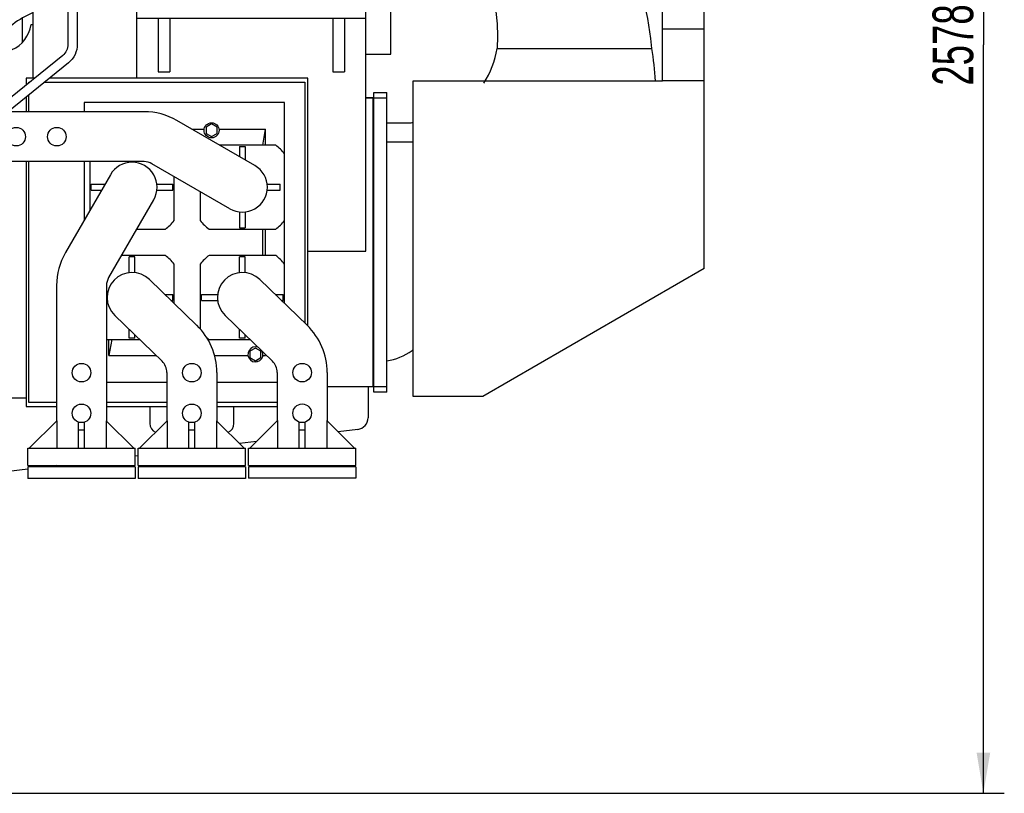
# Model space of a CAD drawing. Header units: millimetres. Extents: x 0 to 841, y 0 to 594.
# Tile 58 of 72: x 514 to 599, y 400 to 467. Entities that reach past the tile are written whole.
import ezdxf
from ezdxf.enums import TextEntityAlignment as Align

# ---------------------------------------------------------------- set-up
doc = ezdxf.new("R2010")
doc.units = ezdxf.units.MM
doc.header["$LTSCALE"] = 46.255
doc.layers.get('0').update_dxf_attribs({"linetype": 'CONTINUOUS'})
for name, color, linetype in [('25007_040000_TLKS_KS_V_ABL70', 7, 'CONTINUOUS'), ('25007_042000_TLKS_KS_TL_V_ABL86', 7, 'CONTINUOUS'), ('25007_116500_01_SIMPLE1_C_ABL110', 7, 'CONTINUOUS'), ('25007_116500_01_SIMPLE1_T1_C_PBL111', 7, 'CONTINUOUS'), ('25007_724000_05_SIMPLE1_G_ABL87', 7, 'CONTINUOUS'), ('25007_724000_05_SIMPLE1_T1_G_PBL88', 7, 'CONTINUOUS'), ('25007_724000_05_SIMPLE1_T2_G_PBL104', 7, 'CONTINUOUS'), ('25007_724700_03_SIMPLE1_A_ABL102', 7, 'CONTINUOUS'), ('25007_724700_03_SIMPLE1_T1_A_PBL103', 7, 'CONTINUOUS'), ('25007_725000_27_SIMPLE1_T1_X_PBL117', 7, 'CONTINUOUS'), ('25007_725000_27_SIMPLE1_T2_X_PBL113', 7, 'CONTINUOUS'), ('25007_725000_27_SIMPLE1_T4_X_PBL101', 7, 'CONTINUOUS'), ('25007_725000_27_SIMPLE1_X#AF0_ABL100', 7, 'CONTINUOUS'), ('25007_725900_43_SIMPLE1_T1_X_PBL108', 7, 'CONTINUOUS'), ('25007_725900_43_SIMPLE1_X_ABL107', 7, 'CONTINUOUS'), ('25087_000000_TLKS_MARKETING_ABL1', 7, 'CONTINUOUS'), ('25087_030000_TLKS_V_ABL10', 7, 'CONTINUOUS'), ('25087_800000_TLKS_V_ABL11', 7, 'CONTINUOUS'), ('25087_833000_20_SIMPLE1_T3_X_PBL98', 7, 'CONTINUOUS'), ('25087_833000_20_SIMPLE1_T4_X_PBL96', 7, 'CONTINUOUS'), ('25087_833000_20_SIMPLE1_T5_X_PBL106', 7, 'CONTINUOUS'), ('25087_833000_20_SIMPLE1_T7_X_PBL97', 7, 'CONTINUOUS'), ('25087_833000_20_SIMPLE1_T8_X_PBL93', 7, 'CONTINUOUS'), ('25087_833000_20_SIMPLE1_T8_X_PBL94', 7, 'CONTINUOUS'), ('25087_833000_20_SIMPLE1_T8_X_PBL95', 7, 'CONTINUOUS'), ('25087_833000_20_SIMPLE1_X_ABL12', 7, 'CONTINUOUS'), ('new_view_1_VBL0', 7, 'CONTINUOUS')]:
    doc.layers.add(name, color=color, linetype=linetype)
doc.styles.get("Standard").update_dxf_attribs({"font": 'txt', "width": 0.6})
doc.dimstyles.new('DIMSTYLE_2', dxfattribs={"dimtxt": 3.5, "dimasz": 3.5, "dimexe": 1.8, "dimexo": 0, "dimgap": 0.875, "dimtad": 1, "dimdec": 0, "dimlfac": 20, "dimdsep": 46, "dimtxsty": 'Standard', "dimblk": '_FILLED', "dimblk1": '_FILLED', "dimblk2": '_FILLED', "dimcen": 0.09, "dimadec": 0, "dimazin": 0, "dimtp": 2, "dimtm": 2, "dimtfac": 1, "dimtdec": 0, "dimtofl": 0, "dimtmove": 0, "dimatfit": 3, "dimldrblk": '_FILLED', "dimfxl": 1, "dimtolj": 1, "dimarcsym": 0})
doc.dimstyles.new('DIMSTYLE_3', dxfattribs={"dimtxt": 3.5, "dimasz": 3.5, "dimexe": 1.8, "dimexo": 0, "dimgap": 0.875, "dimtad": 1, "dimlfac": 20, "dimdsep": 46, "dimtxsty": 'Standard', "dimblk": '_FILLED', "dimblk1": '_FILLED', "dimblk2": '_FILLED', "dimcen": 0.09, "dimadec": 0, "dimazin": 0, "dimtp": 1.2, "dimtm": 1.2, "dimtfac": 1, "dimtofl": 0, "dimtmove": 0, "dimatfit": 3, "dimldrblk": '_FILLED', "dimfxl": 1, "dimtolj": 1, "dimarcsym": 0})

# ---------------------------------------------------------------- blocks, each defined once
blk = doc.blocks.new('_FILLED')
at = {"color": 0, "linetype": 'ByBlock'}
blk.add_solid([(0, 0), (-1, 0.167), (-1, -0.167)], dxfattribs=at)
blk = doc.blocks.new('*D6')
at = {"color": 2, "linetype": 'Continuous'}
for p, q in [((480, 465), (480, 540.692)), ((568.4, 528.9), (568.4, 540.692)), ((480, 538.892), (524.2, 538.892)), ((568.4, 538.892), (524.2, 538.892))]:
    blk.add_line(p, q, dxfattribs=at)
at = {"color": 2, "linetype": 'Continuous', "xscale": 3.5, "yscale": 3.5, "zscale": 3.5, "rotation": 180}
blk.add_blockref('_FILLED', (480, 538.892), dxfattribs=at)
at = {"color": 2, "linetype": 'Continuous', "xscale": 3.5, "yscale": 3.5, "zscale": 3.5}
blk.add_blockref('_FILLED', (568.4, 538.892), dxfattribs=at)
at = {"color": 2, "linetype": 'Continuous', "width": 0.636905}
blk.add_text('1768', height=3.5, dxfattribs=at).set_placement((524.2, 539.767), align=Align.CENTER)
blk = doc.blocks.new('*D7')
at = {"color": 2, "linetype": 'Continuous'}
for p, q in [((587.285, 528.892), (599.085, 528.892)), ((597.285, 528.892), (597.285, 464.446)), ((597.285, 400), (597.285, 464.446)), ((452.057, 400), (599.085, 400))]:
    blk.add_line(p, q, dxfattribs=at)
at = {"color": 2, "linetype": 'Continuous', "xscale": 3.5, "yscale": 3.5, "zscale": 3.5}
for p, rotation in [((597.285, 528.892), 90), ((597.285, 400), 270)]:
    blk.add_blockref('_FILLED', p, dxfattribs=dict(at, rotation=rotation))
at = {"color": 2, "linetype": 'Continuous', "width": 0.672619}
blk.add_text('2578', height=3.5, rotation=90, dxfattribs=at).set_placement((596.41, 464.446), align=Align.CENTER)
blk = doc.blocks.new('25087_833000_20_SIMPLE1_T8_X_PBL93', base_point=(529.125, 427.625))
at = {"layer": '25087_833000_20_SIMPLE1_T8_X_PBL93', "color": 7, "linetype": 'Continuous'}
for p, q in [((533.75, 428.125), (524.5, 428.125)), ((524.5, 428.125), (524.5, 427.125)), ((533.75, 428.125), (533.75, 427.125)), ((533.75, 427.125), (524.5, 427.125))]:
    blk.add_line(p, q, dxfattribs=at)
blk = doc.blocks.new('25087_833000_20_SIMPLE1_T8_X_PBL94', base_point=(519.625, 427.625))
at = {"layer": '25087_833000_20_SIMPLE1_T8_X_PBL94', "color": 7, "linetype": 'Continuous'}
for p, q in [((524.25, 428.125), (515, 428.125)), ((515, 428.125), (515, 427.125)), ((524.25, 428.125), (524.25, 427.125)), ((524.25, 427.125), (515, 427.125))]:
    blk.add_line(p, q, dxfattribs=at)
blk = doc.blocks.new('25087_833000_20_SIMPLE1_T8_X_PBL95', base_point=(538.625, 427.63))
at = {"layer": '25087_833000_20_SIMPLE1_T8_X_PBL95', "color": 7, "linetype": 'Continuous'}
for p, q in [((543.25, 428.13), (534, 428.13)), ((534, 428.13), (534, 427.13)), ((543.25, 428.13), (543.25, 427.13)), ((543.25, 427.13), (534, 427.13))]:
    blk.add_line(p, q, dxfattribs=at)
blk = doc.blocks.new('25087_833000_20_SIMPLE1_T4_X_PBL96', base_point=(521.3, 441.312))
at = {"layer": '25087_833000_20_SIMPLE1_T4_X_PBL96', "color": 7, "linetype": 'Continuous'}
for p, q in [((520.35, 454.4), (520.35, 450.225)), ((523.725, 454.335), (523.725, 454.4)), ((524.225, 454.335), (524.225, 454.4)), ((522.114, 453.276), (518.233, 446.564)), ((527.6, 449.328), (527.6, 453.113)), ((520.467, 452.45), (521.636, 452.45)), ((520.467, 451.95), (520.467, 452.45)), ((520.467, 451.95), (521.347, 451.95)), ((526.11, 452.45), (527.483, 452.45)), ((526.11, 451.95), (527.483, 451.95)), ((527.483, 451.95), (527.483, 452.45)), ((525.836, 451.124), (521.956, 444.412)), ((524.363, 448.575), (526.847, 448.575)), ((517.475, 443.736), (517.475, 432.076)), ((521.775, 443.736), (521.775, 432.076)), ((517.49, 432.09), (515.116, 429.725)), ((517.49, 432.09), (517.49, 429.725)), ((519.375, 429.725), (519.375, 431.965)), ((519.875, 429.725), (519.875, 431.965)), ((524.134, 429.725), (521.76, 432.09)), ((521.76, 432.09), (521.76, 429.725)), ((519.875, 431.275), (519.375, 431.275)), ((515, 429.725), (524.25, 429.725)), ((515, 428.225), (515, 429.725)), ((524.25, 428.225), (524.25, 429.725)), ((515, 428.225), (524.25, 428.225))]:
    blk.add_line(p, q, dxfattribs=at)
for centre in [(519.625, 436.225), (519.625, 432.725)]:
    blk.add_circle(centre, 0.8, dxfattribs=at)
for centre, radius, start, end in [((523.975, 452.2), 2.15, 329.96895, 149.96895), ((523.975, 452.2), 4.625, 308.39167, 321.60833), ((523.125, 443.736), 5.65, 149.96895, 180), ((523.125, 443.736), 1.35, 149.96895, 180)]:
    blk.add_arc(centre, radius, start, end, dxfattribs=at)
blk = doc.blocks.new('25087_833000_20_SIMPLE1_T7_X_PBL97', base_point=(527.763, 437.275))
at = {"layer": '25087_833000_20_SIMPLE1_T7_X_PBL97', "color": 7, "linetype": 'Continuous'}
for p, q in [((526.847, 446.325), (523.062, 446.325)), ((524.225, 446.21), (523.725, 446.21)), ((523.725, 444.835), (523.725, 446.21)), ((524.225, 444.835), (524.225, 446.21)), ((527.6, 442.188), (527.6, 445.572)), ((525.469, 444.246), (529.551, 440.303)), ((521.775, 442.95), (521.84, 442.95)), ((526.811, 442.95), (527.485, 442.95)), ((527.485, 442.45), (527.485, 442.95)), ((521.775, 442.45), (521.84, 442.45)), ((527.328, 442.45), (527.485, 442.45)), ((522.481, 441.154), (526.563, 437.211)), ((523.725, 439.19), (523.725, 439.952)), ((524.225, 439.19), (523.725, 439.19)), ((524.225, 439.19), (524.225, 439.469)), ((521.775, 439.075), (524.633, 439.075)), ((526.975, 436.24), (526.975, 432.076)), ((531.275, 436.24), (531.275, 432.076)), ((526.99, 432.09), (524.625, 429.725)), ((526.99, 432.09), (526.99, 429.725)), ((528.875, 429.725), (528.875, 431.965)), ((529.375, 429.725), (529.375, 431.965)), ((533.633, 429.725), (531.26, 432.09)), ((531.26, 432.09), (531.26, 429.725)), ((529.375, 431.275), (528.875, 431.275)), ((524.5, 429.725), (533.75, 429.725)), ((524.5, 428.225), (524.5, 429.725)), ((533.75, 428.225), (533.75, 429.725)), ((524.5, 428.225), (533.75, 428.225))]:
    blk.add_line(p, q, dxfattribs=at)
for centre in [(529.125, 436.225), (529.125, 432.725)]:
    blk.add_circle(centre, 0.8, dxfattribs=at)
for centre, radius, start, end in [((523.975, 442.7), 4.625, 38.39167, 51.60833), ((523.975, 442.7), 2.15, 45.9902, 225.9902), ((525.625, 436.24), 5.65, 0, 45.9902), ((525.625, 436.24), 1.35, 0, 45.9902)]:
    blk.add_arc(centre, radius, start, end, dxfattribs=at)
blk = doc.blocks.new('25087_833000_20_SIMPLE1_T3_X_PBL98', base_point=(536.55, 437.28))
at = {"layer": '25087_833000_20_SIMPLE1_T3_X_PBL98', "color": 7, "linetype": 'Continuous'}
for p, q in [((536.347, 446.33), (530.603, 446.33)), ((533.725, 446.215), (533.225, 446.215)), ((533.225, 444.84), (533.225, 446.215)), ((533.725, 444.84), (533.725, 446.215)), ((529.85, 445.577), (529.85, 439.976)), ((537.1, 442.193), (537.1, 445.577)), ((534.969, 444.251), (539.051, 440.308)), ((529.965, 442.955), (531.34, 442.955)), ((529.965, 442.455), (529.965, 442.955)), ((536.311, 442.955), (536.985, 442.955)), ((536.985, 442.455), (536.985, 442.955)), ((529.965, 442.455), (531.34, 442.455)), ((536.828, 442.455), (536.985, 442.455)), ((531.981, 441.159), (536.063, 437.216)), ((533.225, 439.195), (533.225, 439.957)), ((533.725, 439.195), (533.225, 439.195)), ((533.725, 439.195), (533.725, 439.474)), ((530.603, 439.08), (534.133, 439.08)), ((536.475, 436.245), (536.475, 432.081)), ((540.775, 436.245), (540.775, 432.081)), ((536.49, 432.095), (534.125, 429.73)), ((536.49, 432.095), (536.49, 429.73)), ((538.375, 429.73), (538.375, 431.97)), ((538.875, 429.73), (538.875, 431.97)), ((543.133, 429.73), (540.76, 432.095)), ((540.76, 432.095), (540.76, 429.73)), ((538.875, 431.28), (538.375, 431.28)), ((534, 429.73), (543.25, 429.73)), ((534, 428.23), (534, 429.73)), ((543.25, 428.23), (543.25, 429.73)), ((534, 428.23), (543.25, 428.23))]:
    blk.add_line(p, q, dxfattribs=at)
for centre in [(538.625, 436.23), (538.625, 432.73)]:
    blk.add_circle(centre, 0.8, dxfattribs=at)
for centre, radius, start, end in [((533.475, 442.705), 4.625, 128.39167, 141.60833), ((533.475, 442.705), 4.625, 38.39167, 51.60833), ((533.475, 442.705), 2.15, 45.9902, 225.9902), ((535.125, 436.245), 5.65, 0, 45.9902), ((533.475, 442.705), 4.625, 228.07305, 231.60833), ((535.125, 436.245), 1.35, 0, 45.9902)]:
    blk.add_arc(centre, radius, start, end, dxfattribs=at)
blk = doc.blocks.new('25087_833000_20_SIMPLE1_T5_X_PBL106', base_point=(523.3, 454.875))
at = {"layer": '25087_833000_20_SIMPLE1_T5_X_PBL106', "color": 7, "linetype": 'Continuous'}
for p, q in [((509.5, 461.175), (511, 461.175)), ((509.5, 461.175), (509.5, 451.925)), ((511, 461.175), (511, 451.925)), ((513.365, 458.685), (511, 461.059)), ((513.365, 458.685), (511, 458.685)), ((525.011, 458.7), (513.351, 458.7)), ((534.551, 454.061), (527.839, 457.942)), ((511, 456.8), (513.24, 456.8)), ((511, 456.3), (513.24, 456.3)), ((512.55, 456.3), (512.55, 456.8)), ((536.347, 455.825), (531.5, 455.825)), ((533.225, 455.708), (533.725, 455.708)), ((533.225, 455.708), (533.225, 454.828)), ((533.725, 455.708), (533.725, 454.539)), ((537.1, 449.328), (537.1, 455.072)), ((513.365, 454.415), (511, 454.415)), ((511, 452.041), (513.365, 454.415)), ((525.011, 454.4), (513.351, 454.4)), ((532.399, 450.339), (525.687, 454.219)), ((509.5, 451.925), (511, 451.925)), ((535.61, 452.45), (536.725, 452.45)), ((535.61, 451.95), (536.725, 451.95)), ((536.725, 451.95), (536.725, 452.45)), ((529.85, 451.812), (529.85, 449.328)), ((533.225, 450.065), (533.225, 448.692)), ((533.725, 450.065), (533.725, 448.692)), ((530.603, 448.575), (536.347, 448.575)), ((533.225, 448.692), (533.725, 448.692))]:
    blk.add_line(p, q, dxfattribs=at)
for centre in [(514, 456.55), (517.5, 456.55)]:
    blk.add_circle(centre, 0.8, dxfattribs=at)
for centre, radius, start, end in [((525.011, 453.05), 5.65, 59.96895, 90), ((533.475, 452.2), 4.625, 38.39167, 51.60833), ((525.011, 453.05), 1.35, 59.96895, 90), ((533.475, 452.2), 2.15, 239.96895, 59.96895), ((533.475, 452.2), 4.625, 218.39167, 231.60833), ((533.475, 452.2), 4.625, 308.39167, 321.60833)]:
    blk.add_arc(centre, radius, start, end, dxfattribs=at)
blk = doc.blocks.new('25087_833000_20_SIMPLE1_X_ABL12', base_point=(409.7, 436.858))
at = {"layer": '25087_833000_20_SIMPLE1_T3_X_PBL98'}
blk.add_blockref('25087_833000_20_SIMPLE1_T3_X_PBL98', (536.55, 437.28), dxfattribs=at)
at = {"layer": '25087_833000_20_SIMPLE1_T4_X_PBL96'}
blk.add_blockref('25087_833000_20_SIMPLE1_T4_X_PBL96', (521.3, 441.312), dxfattribs=at)
at = {"layer": '25087_833000_20_SIMPLE1_T5_X_PBL106'}
blk.add_blockref('25087_833000_20_SIMPLE1_T5_X_PBL106', (523.3, 454.875), dxfattribs=at)
at = {"layer": '25087_833000_20_SIMPLE1_T7_X_PBL97'}
blk.add_blockref('25087_833000_20_SIMPLE1_T7_X_PBL97', (527.763, 437.275), dxfattribs=at)
at = {"layer": '25087_833000_20_SIMPLE1_T8_X_PBL93'}
blk.add_blockref('25087_833000_20_SIMPLE1_T8_X_PBL93', (529.125, 427.625), dxfattribs=at)
at = {"layer": '25087_833000_20_SIMPLE1_T8_X_PBL94'}
blk.add_blockref('25087_833000_20_SIMPLE1_T8_X_PBL94', (519.625, 427.625), dxfattribs=at)
at = {"layer": '25087_833000_20_SIMPLE1_T8_X_PBL95'}
blk.add_blockref('25087_833000_20_SIMPLE1_T8_X_PBL95', (538.625, 427.63), dxfattribs=at)
blk = doc.blocks.new('25087_800000_TLKS_V_ABL11', base_point=(409.7, 436.858))
at = {"layer": '25087_833000_20_SIMPLE1_X_ABL12'}
blk.add_blockref('25087_833000_20_SIMPLE1_X_ABL12', (409.7, 436.858), dxfattribs=at)
blk = doc.blocks.new('25087_030000_TLKS_V_ABL10', base_point=(421.575225, 430.1891))
at = {"layer": '25087_800000_TLKS_V_ABL11'}
blk.add_blockref('25087_800000_TLKS_V_ABL11', (409.7, 436.8575), dxfattribs=at)
blk = doc.blocks.new('25007_724000_05_SIMPLE1_T1_G_PBL88', base_point=(520.549, 447.9))
at = {"layer": '25007_724000_05_SIMPLE1_T1_G_PBL88', "color": 7, "linetype": 'Continuous'}
for p, q in [((515.45, 461.6), (515.45, 468.25)), ((524.4, 461.6), (524.4, 468.25)), ((544.1, 446.7), (544.1, 468.25)), ((546.247, 463.65), (546.247, 468.25)), ((514.546, 464.695), (514.546, 466.782)), ((524.4, 466.75), (544.1, 466.75)), ((526.225, 466.75), (526.225, 462.12)), ((527.225, 466.75), (527.225, 462.12)), ((541.275, 466.75), (541.275, 462.12)), ((542.275, 466.75), (542.275, 462.12)), ((508.579, 461.175), (512.956, 465.554)), ((515.29, 466.2), (515.45, 466.2)), ((544.1, 463.65), (546.247, 463.65)), ((504.138, 462.797), (510.094, 462.797)), ((504.138, 458.425), (504.138, 462.797)), ((510.241, 462.838), (510.094, 462.797)), ((526.225, 462.12), (527.225, 462.12)), ((541.275, 462.12), (542.275, 462.12)), ((515.611, 461.6), (514.85, 461.6)), ((514.85, 461.6), (514.85, 460.985)), ((539.1, 461.6), (516.883, 461.6)), ((539.1, 440.254), (539.1, 461.6)), ((505.83, 458.425), (508.4, 460.996)), ((506.662, 458.425), (508.4, 460.171)), ((514.85, 459.956), (514.85, 458.7)), ((544.7, 459.9), (544.1, 459.9)), ((544.1, 459.9), (544.7, 459.9)), ((544.7, 459.9), (544.7, 435)), ((495.387, 453.95), (495.387, 454.675)), ((502.038, 453.95), (502.038, 454.675)), ((504.85, 450.75), (504.85, 454.675)), ((494.85, 453.95), (504.85, 453.95)), ((494.85, 450.75), (494.85, 453.95)), ((514.85, 454.4), (514.85, 433.3)), ((512.1, 438.95), (512.1, 453.145)), ((510.1, 448.96), (510.1, 438.95)), ((539.1, 446.7), (544.1, 446.7)), ((544.7, 435), (540.775, 435)), ((544.3, 435), (544.3, 432.337)), ((504.85, 434.733), (504.882, 434.733)), ((504.85, 434.078), (504.882, 434.733)), ((504.85, 434.05), (514.85, 434.05)), ((506.35, 434.05), (506.35, 427.55)), ((514.85, 433.3), (517.475, 433.3)), ((521.775, 433.3), (526.975, 433.3)), ((525.5, 433.3), (525.5, 431.85)), ((531.275, 433.3), (536.475, 433.3)), ((532.75, 431.85), (532.75, 433.3)), ((543.419, 431.344), (541.718, 431.14)), ((534.69, 430.295), (533.236, 430.12)), ((524.5, 429.07), (524.25, 429.04)), ((517.467, 428.225), (516.634, 428.125)), ((506.35, 427.55), (504.85, 427.55)), ((511.85, 427.55), (506.35, 427.55)), ((515, 427.929), (511.85, 427.55))]:
    blk.add_line(p, q, dxfattribs=at)
for centre, radius, start, end in [((518.514, 459.998), 7.859, 120.3299, 135.01712), ((526.975, 423.75), 38.25, 117.1903, 117.36019), ((504.432, 456.34), 3, 278.00507, 326.4853), ((511.1, 438.95), 1, 180, 360), ((526.3, 431.85), 0.8, 180, 248.48216), ((531.95, 431.85), 0.8, 291.68778, 360), ((543.3, 432.337), 1, 276.853, 360)]:
    blk.add_arc(centre, radius, start, end, dxfattribs=at)
for centre, major_axis, ratio, start_param, end_param in [((518.547, 459.939), (-7.974, 0), 0.992058, -1.171873, -1.045095), ((512.557, 466.739), (0, 2.936), 0.946827, -2.734171, -1.755602), ((521.043, 446.982), (0, 18.76), 0.946827, 0.428759, 0.715229)]:
    blk.add_ellipse(centre, major_axis=major_axis, ratio=ratio, start_param=start_param, end_param=end_param, dxfattribs=at)
blk = doc.blocks.new('25007_724000_05_SIMPLE1_T2_G_PBL104', base_point=(526.975, 447.45))
at = {"layer": '25007_724000_05_SIMPLE1_T2_G_PBL104', "color": 7, "linetype": 'Continuous'}
for p, q in [((515.1, 461.25), (515.178, 461.25)), ((515.1, 461.187), (515.1, 461.25)), ((516.45, 461.25), (538.85, 461.25)), ((538.85, 461.25), (538.85, 440.502)), ((515.1, 458.7), (515.1, 460.158)), ((537.1, 459.5), (519.85, 459.5)), ((519.85, 459.5), (519.85, 458.7)), ((537.1, 455.072), (537.1, 459.5)), ((529.12, 457.201), (530.183, 457.201)), ((530.825, 457.648), (530.35, 457.374)), ((530.35, 457.374), (530.35, 456.826)), ((531.3, 457.374), (530.825, 457.648)), ((531.3, 456.826), (531.3, 457.374)), ((531.467, 457.201), (535.475, 457.201)), ((535.229, 455.825), (535.475, 457.201)), ((535.475, 455.825), (535.475, 457.201)), ((530.35, 456.826), (530.825, 456.552)), ((530.825, 456.552), (531.3, 456.826)), ((515.1, 433.65), (515.1, 454.4)), ((519.85, 454.4), (519.85, 449.36)), ((535.225, 446.33), (535.225, 448.575)), ((535.475, 446.33), (535.475, 448.575)), ((537.1, 445.577), (537.1, 449.328)), ((521.975, 437.699), (521.975, 439.075)), ((522.221, 439.075), (521.975, 437.699)), ((530.584, 439.096), (530.492, 439.096)), ((534.6, 438.348), (534.125, 438.074)), ((535.075, 438.074), (534.6, 438.348)), ((521.975, 437.699), (526.057, 437.699)), ((531.079, 437.699), (533.958, 437.699)), ((534.125, 438.074), (534.125, 437.526)), ((534.125, 437.526), (534.6, 437.252)), ((534.6, 437.252), (535.075, 437.526)), ((535.075, 437.526), (535.075, 438.074)), ((535.242, 437.699), (535.475, 437.699)), ((535.457, 437.801), (535.475, 437.699)), ((535.475, 437.699), (535.475, 437.784)), ((521.775, 435.4), (526.975, 435.4)), ((531.275, 435.4), (536.475, 435.4)), ((517.475, 433.65), (515.1, 433.65)), ((526.975, 433.65), (521.775, 433.65)), ((536.475, 433.65), (531.275, 433.65))]:
    blk.add_line(p, q, dxfattribs=at)
blk.add_circle((530.825, 457.1), 0.65, dxfattribs=at)
blk.add_arc((534.6, 437.8), 0.65, 69.53768, 25.46577, dxfattribs=at)
blk = doc.blocks.new('25007_724000_05_SIMPLE1_G_ABL87', base_point=(526.975, 447.45))
at = {"layer": '25007_724000_05_SIMPLE1_T1_G_PBL88'}
blk.add_blockref('25007_724000_05_SIMPLE1_T1_G_PBL88', (520.549, 447.9), dxfattribs=at)
at = {"layer": '25007_724000_05_SIMPLE1_T2_G_PBL104'}
blk.add_blockref('25007_724000_05_SIMPLE1_T2_G_PBL104', (526.975, 447.45), dxfattribs=at)
blk = doc.blocks.new('25007_725000_27_SIMPLE1_T4_X_PBL101', base_point=(556.917, 455.574))
at = {"layer": '25007_725000_27_SIMPLE1_T4_X_PBL101', "color": 7, "linetype": 'Continuous'}
for p, q in [((567.236, 475.847), (567.036, 476.591)), ((554.256, 472.37), (567.236, 475.847)), ((564.385, 472.61), (566.243, 473.227)), ((562.436, 471.961), (564.031, 472.492)), ((554.789, 469.417), (560.352, 471.268)), ((555.401, 464.154), (568.724, 464.15)), ((555.401, 464.151), (568.724, 464.151)), ((544.8, 460.344), (545.9, 460.344)), ((544.8, 434.557), (544.8, 460.344)), ((544.8, 459.894), (545.9, 459.894)), ((545.9, 434.557), (545.9, 460.344)), ((545.9, 457.756), (547.997, 457.756)), ((545.9, 456.113), (548.175, 456.113)), ((548.175, 438.125), (548.097, 438.125)), ((545.9, 435.007), (544.8, 435.007)), ((545.9, 434.557), (544.8, 434.557))]:
    blk.add_line(p, q, dxfattribs=at)
for points in [[(566.243, 473.227), (565.956, 473.927), (565.666, 474.639), (565.376, 475.349)], [(568.724, 464.15), (568.637, 465.015), (568.377, 466.729), (568.005, 468.416), (567.777, 469.246), (567.241, 470.877), (566.599, 472.461), (566.243, 473.227)], [(554.256, 471.972), (554.4, 471.282), (554.789, 469.417)], [(554.789, 469.417), (555.083, 468.385), (555.294, 467.331), (555.417, 466.27), (555.452, 465.208), (555.401, 464.154)]]:
    blk.add_lwpolyline(points, dxfattribs=at)
for centre, radius, start, end in [((547.997, 465.24), 7.484, 326.83442, 351.6326), ((549.05, 460.555), 20, 2.25145, 10.35626), ((547.997, 465.24), 7.484, 269.99997, 271.36093), ((544.939, 442.75), 5.6, 279.87878, 304.32895)]:
    blk.add_arc(centre, radius, start, end, dxfattribs=at)
blk = doc.blocks.new('25007_725000_27_SIMPLE1_T2_X_PBL113', base_point=(559.082, 510.222))
at = {"layer": '25007_725000_27_SIMPLE1_T2_X_PBL113', "color": 7, "linetype": 'Continuous'}
for p, q in [((550.466, 518.234), (551.081, 518.848)), ((551.081, 518.848), (567.698, 502.231)), ((565.5, 503.157), (567.062, 501.595)), ((567.062, 501.595), (567.698, 502.231))]:
    blk.add_line(p, q, dxfattribs=at)
blk = doc.blocks.new('25007_725000_27_SIMPLE1_T1_X_PBL117', base_point=(565.261, 483.309))
at = {"layer": '25007_725000_27_SIMPLE1_T1_X_PBL117', "color": 7, "linetype": 'Continuous'}
blk.add_line((565.255, 483.332), (565.267, 483.286), dxfattribs=at)
blk = doc.blocks.new('25007_725000_27_SIMPLE1_X#AF0_ABL100', base_point=(556.917, 476.702))
at = {"layer": '25007_725000_27_SIMPLE1_T1_X_PBL117'}
blk.add_blockref('25007_725000_27_SIMPLE1_T1_X_PBL117', (565.261, 483.309), dxfattribs=at)
at = {"layer": '25007_725000_27_SIMPLE1_T2_X_PBL113'}
blk.add_blockref('25007_725000_27_SIMPLE1_T2_X_PBL113', (559.082, 510.222), dxfattribs=at)
at = {"layer": '25007_725000_27_SIMPLE1_T4_X_PBL101'}
blk.add_blockref('25007_725000_27_SIMPLE1_T4_X_PBL101', (556.917, 455.574), dxfattribs=at)
blk = doc.blocks.new('25007_724700_03_SIMPLE1_T1_A_PBL103', base_point=(560.712, 458.908))
at = {"layer": '25007_724700_03_SIMPLE1_T1_A_PBL103', "color": 7, "linetype": 'Continuous'}
for p, q in [((565.188, 483.265), (566.554, 483.631)), ((568.406, 478.252), (566.554, 483.631)), ((554.262, 474.462), (570.681, 478.862)), ((570.681, 478.862), (573.25, 469.275)), ((554.256, 473.167), (567.528, 476.723)), ((569.65, 468.802), (567.528, 476.723)), ((573.25, 445.193), (573.25, 469.275)), ((569.65, 461.35), (569.65, 468.802)), ((573.25, 465.798), (569.65, 465.798)), ((548.175, 461.35), (569.65, 461.35)), ((548.175, 434.185), (548.175, 461.35)), ((569.65, 461.391), (573.25, 461.391)), ((573.25, 445.193), (554.184, 434.185)), ((554.184, 434.185), (548.175, 434.185))]:
    blk.add_line(p, q, dxfattribs=at)
blk = doc.blocks.new('25007_724700_03_SIMPLE1_A_ABL102', base_point=(560.712, 458.908))
at = {"layer": '25007_724700_03_SIMPLE1_T1_A_PBL103'}
blk.add_blockref('25007_724700_03_SIMPLE1_T1_A_PBL103', (560.712, 458.908), dxfattribs=at)
blk = doc.blocks.new('25007_725900_43_SIMPLE1_T1_X_PBL108', base_point=(514.294, 458.605))
at = {"layer": '25007_725900_43_SIMPLE1_T1_X_PBL108', "color": 7, "linetype": 'Continuous'}
for p, q in [((518.457, 468.25), (518.457, 464.505)), ((519.258, 468.25), (519.258, 464.505)), ((518.012, 463.541), (512.758, 459.294)), ((518.515, 462.919), (513.326, 458.724)), ((509.498, 452.935), (509.5, 452.935)), ((509.498, 452.135), (509.498, 452.935)), ((509.498, 452.135), (509.5, 452.135)), ((509.798, 451.925), (509.798, 449.985)), ((510.598, 451.925), (510.598, 449.985)), ((511.063, 449.985), (509.332, 449.985)), ((509.332, 449.985), (509.332, 448.96)), ((511.063, 449.985), (511.063, 448.96)), ((511.063, 448.96), (509.332, 448.96))]:
    blk.add_line(p, q, dxfattribs=at)
for points, knots in [([(518.457, 464.505), (518.457, 464.32), (518.379, 463.952), (518.15, 463.653), (518.012, 463.541)], [0, 0, 0, 0, 0.509559, 1, 1, 1, 1]), ([(519.258, 464.505), (519.258, 464.203), (519.127, 463.597), (518.746, 463.105), (518.515, 462.919)], [0, 0, 0, 0, 0.503549, 1, 1, 1, 1])]:
    blk.add_open_spline(points, degree=3, knots=knots, dxfattribs=at)
blk = doc.blocks.new('25007_725900_43_SIMPLE1_X_ABL107', base_point=(514.2945, 458.605))
at = {"layer": '25007_725900_43_SIMPLE1_T1_X_PBL108'}
blk.add_blockref('25007_725900_43_SIMPLE1_T1_X_PBL108', (514.2945, 458.605), dxfattribs=at)
blk = doc.blocks.new('25007_116500_01_SIMPLE1_T1_C_PBL111', base_point=(495.7, 455.586))
at = {"layer": '25007_116500_01_SIMPLE1_T1_C_PBL111', "color": 7, "linetype": 'Continuous'}
for p, q in [((498.599, 460.423), (498.599, 458.425)), ((494.099, 460.25), (494.099, 458.425)), ((494.099, 454.675), (494.099, 451.75)), ((494.85, 451.75), (492.8, 451.75)), ((492.8, 451.75), (492.8, 450.75))]:
    blk.add_line(p, q, dxfattribs=at)
blk = doc.blocks.new('25007_116500_01_SIMPLE1_C_ABL110', base_point=(495.7, 455.586))
at = {"layer": '25007_116500_01_SIMPLE1_T1_C_PBL111'}
blk.add_blockref('25007_116500_01_SIMPLE1_T1_C_PBL111', (495.7, 455.586), dxfattribs=at)
blk = doc.blocks.new('25007_042000_TLKS_KS_TL_V_ABL86', base_point=(533.025, 476.249))
at = {"layer": '25007_116500_01_SIMPLE1_C_ABL110'}
blk.add_blockref('25007_116500_01_SIMPLE1_C_ABL110', (495.7, 455.586), dxfattribs=at)
at = {"layer": '25007_724000_05_SIMPLE1_G_ABL87'}
blk.add_blockref('25007_724000_05_SIMPLE1_G_ABL87', (526.975, 447.45), dxfattribs=at)
at = {"layer": '25007_724700_03_SIMPLE1_A_ABL102'}
blk.add_blockref('25007_724700_03_SIMPLE1_A_ABL102', (560.712, 458.908), dxfattribs=at)
at = {"layer": '25007_725000_27_SIMPLE1_X#AF0_ABL100'}
blk.add_blockref('25007_725000_27_SIMPLE1_X#AF0_ABL100', (556.917, 476.702), dxfattribs=at)
at = {"layer": '25007_725900_43_SIMPLE1_X_ABL107'}
blk.add_blockref('25007_725900_43_SIMPLE1_X_ABL107', (514.294, 458.605), dxfattribs=at)
blk = doc.blocks.new('25007_040000_TLKS_KS_V_ABL70', base_point=(511.35, 443.174))
at = {"layer": '25007_042000_TLKS_KS_TL_V_ABL86'}
blk.add_blockref('25007_042000_TLKS_KS_TL_V_ABL86', (533.025, 476.249), dxfattribs=at)
blk = doc.blocks.new('25087_000000_TLKS_MARKETING_ABL1', base_point=(423.043, 429.614))
at = {"layer": '25007_040000_TLKS_KS_V_ABL70'}
blk.add_blockref('25007_040000_TLKS_KS_V_ABL70', (511.35, 443.174), dxfattribs=at)
at = {"layer": '25087_030000_TLKS_V_ABL10'}
blk.add_blockref('25087_030000_TLKS_V_ABL10', (421.575, 430.189), dxfattribs=at)
blk = doc.blocks.new('NEW_VIEW_1_VBL0', base_point=(428.117, 434.046))
at = {"layer": '25087_000000_TLKS_MARKETING_ABL1'}
blk.add_blockref('25087_000000_TLKS_MARKETING_ABL1', (423.043, 429.614), dxfattribs=at)

msp = doc.modelspace()

# ---------------------------------------------------------------- block references
at = {"layer": 'new_view_1_VBL0'}
msp.add_blockref('NEW_VIEW_1_VBL0', (428.11735, 434.04605), dxfattribs=at)

# ---------------------------------------------------------------- dimensions: what is measured, and where the dimension line sits
at = {"color": 2, "linetype": 'Continuous'}
dim = msp.add_linear_dim(base=(568.4, 538.8921), p1=(480, 465), p2=(568.4, 528.9), dimstyle='DIMSTYLE_3', dxfattribs=at)
dim.commit()
dim.dimension.update_dxf_attribs({"geometry": '*D6', "text_midpoint": (523.86665, 538.8921), "dimtype": 160})
dim = msp.add_linear_dim(base=(597.2847, 528.8921), p1=(452.05657, 400), p2=(587.2847, 528.8921), angle=90, dimstyle='DIMSTYLE_2', dxfattribs=at)
dim.commit()
dim.dimension.update_dxf_attribs({"geometry": '*D7', "text_midpoint": (597.2847, 464.11272), "dimtype": 160})

doc.saveas('drawing.dxf')
